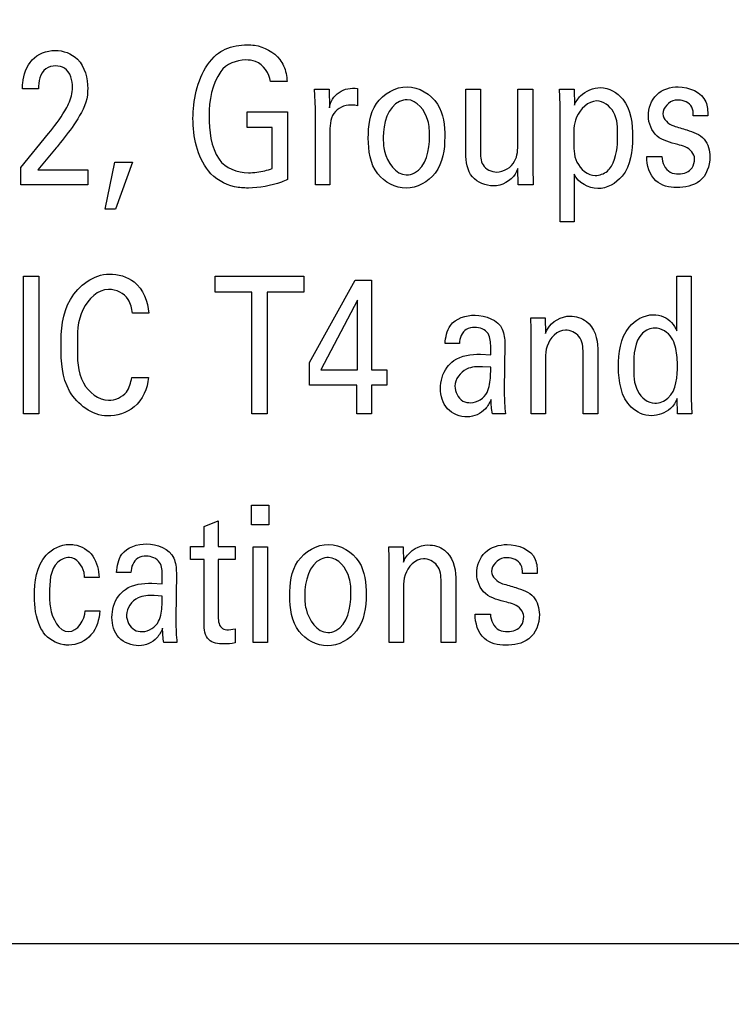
# Model space of a CAD drawing. Header units: inches. Extents: x 0 to 22, y 0 to 17.
# Tile 13 of 75: x 6.726 to 6.985, y 5.908 to 6.267. Entities that reach past the tile are written whole.
import ezdxf

# ---------------------------------------------------------------- set-up
doc = ezdxf.new("R2010")
doc.units = ezdxf.units.IN
doc.header["$LTSCALE"] = 1.21
doc.header["$MEASUREMENT"] = 0
doc.layers.get('0').update_dxf_attribs({"linetype": 'CONTINUOUS'})
doc.layers.add('DIMENSIONS', color=7, linetype='CONTINUOUS')
doc.styles.get("Standard").update_dxf_attribs({"font": 'txt', "width": 0.8})
doc.dimstyles.new('DIMSTYLE_1', dxfattribs={"dimtxt": 0.125, "dimasz": 0.18, "dimexe": 0.125, "dimexo": 0.0625, "dimgap": 0.0625, "dimtad": 0, "dimtih": 1, "dimtoh": 1, "dimzin": 4, "dimdsep": 46, "dimtxsty": 'STANDARD', "dimblk": '_FILLED', "dimblk1": '_FILLED', "dimblk2": '_FILLED', "dimcen": 0.09, "dimadec": 0, "dimazin": 0, "dimtp": 0.001, "dimtm": 0.001, "dimtfac": 1, "dimtofl": 0, "dimtmove": 0, "dimatfit": 3, "dimldrblk": '_FILLED', "dimfxl": 1, "dimtolj": 1, "dimtzin": 4, "dimarcsym": 0})

# ---------------------------------------------------------------- blocks, each defined once
blk = doc.blocks.new('_FILLED')
at = {"color": 0, "linetype": 'BYBLOCK'}
blk.add_solid([(0, 0), (-1, 0.1736), (-1, -0.1736)], dxfattribs=at)
blk = doc.blocks.new('*D4')
at = {"layer": 'DIMENSIONS', "color": 2, "linetype": 'CONTINUOUS'}
for p, q in [((4.87756, 6.64286), (4.06506, 6.64286)), ((4.19006, 6.64286), (4.19006, 6.23261)), ((4.19006, 5.57237), (4.19006, 5.98261)), ((7.03247, 5.57237), (4.06506, 5.57237))]:
    blk.add_line(p, q, dxfattribs=at)
at = {"layer": 'DIMENSIONS', "color": 2, "linetype": 'CONTINUOUS', "xscale": 0.18, "yscale": 0.18, "zscale": 0.18}
for p, rotation in [((4.19006, 6.64286), 90.0001115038), ((4.19006, 5.57237), 270)]:
    blk.add_blockref('_FILLED', p, dxfattribs=dict(at, rotation=rotation))
at = {"layer": 'DIMENSIONS', "color": 2, "linetype": 'CONTINUOUS', "insert": (4.19006, 6.17011), "char_height": 0.125, "width": 1.125, "attachment_point": 2, "line_spacing_factor": 0.9}
blk.add_mtext('1.07{\\Ftxt.shx;\\W1.000000;\\H0.125000; }[27.2]', dxfattribs=at)

msp = doc.modelspace()

# ---------------------------------------------------------------- linework, layer by layer
at = {"color": 40, "linetype": 'CONTINUOUS'}
for p, q in [((6.82357, 6.24427), (6.81752, 6.24427)), ((6.73303, 6.24156), (6.7272, 6.24156)), ((6.83359, 6.24149), (6.83886, 6.24149)), ((6.83387, 6.2344), (6.83359, 6.24149)), ((6.83886, 6.24149), (6.83897, 6.23475)), ((6.84925, 6.24177), (6.84925, 6.23537)), ((6.88859, 6.24149), (6.89392, 6.24149)), ((6.88859, 6.21807), (6.88859, 6.24149)), ((6.89392, 6.24149), (6.89392, 6.21904)), ((6.90758, 6.24149), (6.91297, 6.24149)), ((6.90758, 6.22175), (6.90758, 6.24149)), ((6.91297, 6.24149), (6.91297, 6.21313)), ((6.92275, 6.24149), (6.92803, 6.24149)), ((6.92292, 6.23579), (6.92275, 6.24149)), ((6.92803, 6.24149), (6.92814, 6.23572)), ((6.84825, 6.23565), (6.84675, 6.23572)), ((6.84925, 6.23537), (6.84825, 6.23565)), ((6.92292, 6.19318), (6.92292, 6.23579)), ((6.80902, 6.23329), (6.82374, 6.23329)), ((6.80902, 6.22752), (6.80902, 6.23329)), ((6.82374, 6.23329), (6.82374, 6.20854)), ((6.83387, 6.20659), (6.83387, 6.2344)), ((6.97674, 6.23183), (6.97141, 6.23183)), ((6.72665, 6.21292), (6.7367, 6.2253)), ((6.81819, 6.22752), (6.80902, 6.22752)), ((6.81819, 6.21264), (6.81819, 6.22752)), ((6.83914, 6.22515), (6.83914, 6.20659)), ((6.73953, 6.22008), (6.73281, 6.21209)), ((6.75731, 6.19784), (6.76087, 6.21493)), ((6.76087, 6.21493), (6.76731, 6.21493)), ((6.76731, 6.21493), (6.76109, 6.19784)), ((6.95453, 6.21696), (6.96003, 6.21696)), ((6.72665, 6.20659), (6.72665, 6.21292)), ((6.73281, 6.21209), (6.75107, 6.21209)), ((6.75107, 6.21209), (6.75107, 6.20659)), ((6.90769, 6.20659), (6.90758, 6.21257)), ((6.91297, 6.21313), (6.91313, 6.20659)), ((6.92808, 6.21049), (6.92808, 6.19318)), ((6.75107, 6.20659), (6.72665, 6.20659)), ((6.83914, 6.20659), (6.83387, 6.20659)), ((6.91313, 6.20659), (6.90769, 6.20659)), ((6.76109, 6.19784), (6.75731, 6.19784)), ((6.92808, 6.19318), (6.92292, 6.19318)), ((6.72767, 6.17345), (6.73323, 6.17345)), ((6.72767, 6.12327), (6.72767, 6.17345)), ((6.73323, 6.17345), (6.73323, 6.12327)), ((6.79734, 6.17345), (6.82971, 6.17345)), ((6.79734, 6.16754), (6.79734, 6.17345)), ((6.82971, 6.17345), (6.82971, 6.16754)), ((6.83167, 6.14196), (6.84833, 6.17199)), ((6.84833, 6.17199), (6.85433, 6.17199)), ((6.85433, 6.17199), (6.85433, 6.13932)), ((6.96549, 6.17338), (6.97071, 6.17338)), ((6.96549, 6.15343), (6.96549, 6.17338)), ((6.97071, 6.17338), (6.97071, 6.12883)), ((6.81078, 6.16754), (6.79734, 6.16754)), ((6.81078, 6.12327), (6.81078, 6.16754)), ((6.82971, 6.16754), (6.81627, 6.16754)), ((6.81627, 6.16754), (6.81627, 6.12327)), ((6.84916, 6.1647), (6.83589, 6.13932)), ((6.84916, 6.13932), (6.84916, 6.1647)), ((6.77321, 6.15989), (6.76727, 6.15989)), ((6.91234, 6.15816), (6.91756, 6.15816)), ((6.91239, 6.15413), (6.91234, 6.15816)), ((6.91756, 6.15816), (6.91761, 6.15253)), ((6.91239, 6.12327), (6.91239, 6.15413)), ((6.88628, 6.14885), (6.88106, 6.14885)), ((6.90283, 6.14871), (6.9026, 6.13202)), ((6.93665, 6.14697), (6.93665, 6.12327)), ((6.89394, 6.14495), (6.89771, 6.14474)), ((6.91761, 6.14335), (6.91761, 6.12327)), ((6.93132, 6.12327), (6.93132, 6.14544)), ((6.83167, 6.13369), (6.83167, 6.14196)), ((6.83589, 6.13932), (6.84916, 6.13932)), ((6.85433, 6.13932), (6.85993, 6.13932)), ((6.85993, 6.13932), (6.85993, 6.13369)), ((6.89771, 6.14023), (6.89472, 6.14043)), ((6.76699, 6.13647), (6.7731, 6.13647)), ((6.84899, 6.13369), (6.83167, 6.13369)), ((6.84899, 6.12327), (6.84899, 6.13369)), ((6.85993, 6.13369), (6.85433, 6.13369)), ((6.85433, 6.13369), (6.85433, 6.12327)), ((6.96571, 6.12327), (6.96561, 6.12883)), ((6.97071, 6.12883), (6.97094, 6.12327)), ((6.73323, 6.12327), (6.72767, 6.12327)), ((6.81627, 6.12327), (6.81078, 6.12327)), ((6.85433, 6.12327), (6.84899, 6.12327)), ((6.90304, 6.12327), (6.89833, 6.12327)), ((6.91761, 6.12327), (6.91239, 6.12327)), ((6.93665, 6.12327), (6.93132, 6.12327)), ((6.97094, 6.12327), (6.96571, 6.12327)), ((6.81065, 6.08998), (6.81692, 6.08998)), ((6.81065, 6.08282), (6.81065, 6.08998)), ((6.81692, 6.08998), (6.81692, 6.08282)), ((6.79332, 6.08226), (6.79848, 6.08435)), ((6.79332, 6.07497), (6.79332, 6.08226)), ((6.79848, 6.08435), (6.79848, 6.07497)), ((6.81692, 6.08282), (6.81065, 6.08282)), ((6.78837, 6.07497), (6.79332, 6.07497)), ((6.78837, 6.07017), (6.78837, 6.07497)), ((6.79848, 6.07497), (6.8047, 6.07497)), ((6.8047, 6.07497), (6.8047, 6.07017)), ((6.81121, 6.07482), (6.81642, 6.07482)), ((6.81121, 6.03993), (6.81121, 6.07482)), ((6.81642, 6.07482), (6.81642, 6.03993)), ((6.86065, 6.07482), (6.86587, 6.07482)), ((6.86071, 6.0708), (6.86065, 6.07482)), ((6.86587, 6.07482), (6.86592, 6.0692)), ((6.86071, 6.03993), (6.86071, 6.0708)), ((6.79332, 6.07017), (6.78837, 6.07017)), ((6.79332, 6.04688), (6.79332, 6.07017)), ((6.8047, 6.07017), (6.79848, 6.07017)), ((6.79848, 6.07017), (6.79848, 6.04924)), ((6.75514, 6.06364), (6.74986, 6.06364)), ((6.76671, 6.06551), (6.76148, 6.06551)), ((6.78325, 6.06537), (6.78303, 6.04869)), ((6.88497, 6.06364), (6.88497, 6.03993)), ((6.91466, 6.06517), (6.90923, 6.06517)), ((6.77436, 6.06162), (6.77814, 6.06141)), ((6.86592, 6.06002), (6.86592, 6.03993)), ((6.87964, 6.03993), (6.87964, 6.06211)), ((6.77814, 6.05689), (6.77514, 6.0571)), ((6.75008, 6.05154), (6.75536, 6.05154)), ((6.89203, 6.05029), (6.89763, 6.05029)), ((6.8022, 6.04459), (6.8047, 6.04494)), ((6.8047, 6.04494), (6.8047, 6.03986)), ((6.78347, 6.03993), (6.77875, 6.03993)), ((6.81642, 6.03993), (6.81121, 6.03993)), ((6.86592, 6.03993), (6.86071, 6.03993)), ((6.88497, 6.03993), (6.87964, 6.03993))]:
    msp.add_line(p, q, dxfattribs=at)
at = {"color": 3, "linetype": 'CONTINUOUS'}
msp.add_line((5.21906, 5.93037), (7.19306, 5.93037), dxfattribs=at)
at = {"color": 40, "linetype": 'CONTINUOUS'}
for points, knots in [([(6.79792, 6.25407), (6.79886, 6.25487), (6.80227, 6.25697), (6.80635, 6.25762), (6.80908, 6.25762)], [0, 0, 0, 0, 0.310744, 1, 1, 1, 1]), ([(6.80908, 6.25762), (6.80996, 6.25762), (6.81435, 6.25747), (6.81873, 6.25503), (6.82091, 6.25227)], [0, 0, 0, 0, 0.200696, 1, 1, 1, 1]), ([(6.73908, 6.2556), (6.742, 6.2556), (6.74926, 6.25303), (6.75097, 6.24539), (6.75097, 6.24156)], [0, 0, 0, 0, 0.431807, 1, 1, 1, 1]), ([(6.78931, 6.23086), (6.78931, 6.23247), (6.78978, 6.24072), (6.79277, 6.24974), (6.79792, 6.25407)], [0, 0, 0, 0, 0.193697, 1, 1, 1, 1]), ([(6.7272, 6.24156), (6.72722, 6.24227), (6.72735, 6.246), (6.7287, 6.24989), (6.73076, 6.25212)], [0, 0, 0, 0, 0.19066, 1, 1, 1, 1]), ([(6.73931, 6.24997), (6.73806, 6.24997), (6.73392, 6.24893), (6.73303, 6.24417), (6.73303, 6.24156)], [0, 0, 0, 0, 0.322996, 1, 1, 1, 1]), ([(6.74547, 6.24211), (6.74547, 6.24463), (6.74432, 6.24909), (6.74044, 6.24997), (6.73931, 6.24997)], [0, 0, 0, 0, 0.689023, 1, 1, 1, 1]), ([(6.81752, 6.24427), (6.81713, 6.24727), (6.81405, 6.25171), (6.80969, 6.25212), (6.80847, 6.25212)], [0, 0, 0, 0, 0.712324, 1, 1, 1, 1]), ([(6.82091, 6.25227), (6.82145, 6.25155), (6.82298, 6.24912), (6.82346, 6.24621), (6.82357, 6.24427)], [0, 0, 0, 0, 0.315881, 1, 1, 1, 1]), ([(6.74264, 6.23356), (6.74313, 6.23441), (6.7446, 6.23704), (6.74547, 6.24007), (6.74547, 6.24211)], [0, 0, 0, 0, 0.323328, 1, 1, 1, 1]), ([(6.75097, 6.24156), (6.75097, 6.24081), (6.7509, 6.23648), (6.74853, 6.23254), (6.74663, 6.22954)], [0, 0, 0, 0, 0.173716, 1, 1, 1, 1]), ([(6.83897, 6.23475), (6.83919, 6.23582), (6.84024, 6.23904), (6.84343, 6.24124), (6.84564, 6.24163)], [0, 0, 0, 0, 0.327621, 1, 1, 1, 1]), ([(6.85314, 6.22363), (6.85314, 6.22795), (6.85407, 6.2372), (6.86305, 6.24239), (6.86731, 6.24239)], [0, 0, 0, 0, 0.503876, 1, 1, 1, 1]), ([(6.86731, 6.24239), (6.87155, 6.24239), (6.88017, 6.23703), (6.88096, 6.22817), (6.88096, 6.22411)], [0, 0, 0, 0, 0.511446, 1, 1, 1, 1]), ([(6.92814, 6.23572), (6.92871, 6.23693), (6.93088, 6.24031), (6.93502, 6.24205), (6.93764, 6.24205)], [0, 0, 0, 0, 0.338244, 1, 1, 1, 1]), ([(6.93764, 6.24205), (6.94068, 6.24205), (6.94858, 6.23746), (6.94935, 6.22876), (6.94935, 6.22397)], [0, 0, 0, 0, 0.388749, 1, 1, 1, 1]), ([(6.95509, 6.23176), (6.95509, 6.23451), (6.95715, 6.24052), (6.96318, 6.24233), (6.96597, 6.24233)], [0, 0, 0, 0, 0.496544, 1, 1, 1, 1]), ([(6.84675, 6.23572), (6.84447, 6.23572), (6.83914, 6.23318), (6.83914, 6.22771), (6.83914, 6.22515)], [0, 0, 0, 0, 0.470955, 1, 1, 1, 1]), ([(6.86731, 6.2376), (6.86636, 6.2376), (6.86052, 6.23636), (6.85858, 6.2288), (6.85858, 6.22404)], [0, 0, 0, 0, 0.165408, 1, 1, 1, 1]), ([(6.87541, 6.22432), (6.87541, 6.22624), (6.87537, 6.23154), (6.87086, 6.2376), (6.86731, 6.2376)], [0, 0, 0, 0, 0.35134, 1, 1, 1, 1]), ([(6.93625, 6.23718), (6.93312, 6.23718), (6.9277, 6.23173), (6.92792, 6.22578), (6.92792, 6.223)], [0, 0, 0, 0, 0.529774, 1, 1, 1, 1]), ([(6.94391, 6.22439), (6.94391, 6.22735), (6.94399, 6.23309), (6.9387, 6.23718), (6.93625, 6.23718)], [0, 0, 0, 0, 0.546708, 1, 1, 1, 1]), ([(6.96603, 6.23753), (6.96562, 6.23753), (6.96301, 6.23749), (6.96036, 6.23474), (6.96036, 6.23253)], [0, 0, 0, 0, 0.154882, 1, 1, 1, 1]), ([(6.97141, 6.23183), (6.97145, 6.23288), (6.97131, 6.23601), (6.96787, 6.23753), (6.96603, 6.23753)], [0, 0, 0, 0, 0.364036, 1, 1, 1, 1]), ([(6.9658, 6.22133), (6.96319, 6.22208), (6.95747, 6.2232), (6.95509, 6.2291), (6.95509, 6.23176)], [0, 0, 0, 0, 0.505361, 1, 1, 1, 1]), ([(6.74663, 6.22954), (6.74493, 6.22686), (6.74241, 6.22381), (6.74001, 6.22068), (6.73953, 6.22008)], [0, 0, 0, 0, 0.804637, 1, 1, 1, 1]), ([(6.9643, 6.22808), (6.96589, 6.22761), (6.96968, 6.22647), (6.97381, 6.22508), (6.97536, 6.22328)], [0, 0, 0, 0, 0.409971, 1, 1, 1, 1]), ([(6.86686, 6.20541), (6.863, 6.20541), (6.85429, 6.21006), (6.85314, 6.21917), (6.85314, 6.22363)], [0, 0, 0, 0, 0.464006, 1, 1, 1, 1]), ([(6.85858, 6.22404), (6.85858, 6.22231), (6.8587, 6.21691), (6.86308, 6.21028), (6.86697, 6.21028)], [0, 0, 0, 0, 0.307815, 1, 1, 1, 1]), ([(6.88096, 6.22411), (6.88096, 6.21957), (6.87971, 6.21029), (6.87085, 6.20541), (6.86686, 6.20541)], [0, 0, 0, 0, 0.532644, 1, 1, 1, 1]), ([(6.86697, 6.21028), (6.86799, 6.21028), (6.87397, 6.21178), (6.87541, 6.21952), (6.87541, 6.22432)], [0, 0, 0, 0, 0.175569, 1, 1, 1, 1]), ([(6.92792, 6.223), (6.92792, 6.22029), (6.92775, 6.21464), (6.93299, 6.21007), (6.93575, 6.21007)], [0, 0, 0, 0, 0.496401, 1, 1, 1, 1]), ([(6.94935, 6.22397), (6.94935, 6.21906), (6.94832, 6.20994), (6.93994, 6.20528), (6.93664, 6.20528)], [0, 0, 0, 0, 0.597609, 1, 1, 1, 1]), ([(6.97191, 6.21612), (6.97191, 6.21797), (6.9694, 6.22058), (6.96671, 6.22107), (6.9658, 6.22133)], [0, 0, 0, 0, 0.661382, 1, 1, 1, 1]), ([(6.89869, 6.20625), (6.89591, 6.20625), (6.88964, 6.20873), (6.88859, 6.21512), (6.88859, 6.21807)], [0, 0, 0, 0, 0.484972, 1, 1, 1, 1]), ([(6.89392, 6.21904), (6.89392, 6.2173), (6.89396, 6.21329), (6.89799, 6.21132), (6.89986, 6.21132)], [0, 0, 0, 0, 0.482734, 1, 1, 1, 1]), ([(6.96542, 6.20562), (6.96275, 6.20562), (6.95634, 6.2072), (6.95451, 6.21382), (6.95453, 6.21696)], [0, 0, 0, 0, 0.458998, 1, 1, 1, 1]), ([(6.96003, 6.21696), (6.95999, 6.2148), (6.9617, 6.21101), (6.96508, 6.21063), (6.96614, 6.21063)], [0, 0, 0, 0, 0.671777, 1, 1, 1, 1]), ([(6.80946, 6.20548), (6.80779, 6.20548), (6.8024, 6.20583), (6.79722, 6.20881), (6.79492, 6.21174)], [0, 0, 0, 0, 0.309648, 1, 1, 1, 1]), ([(6.80946, 6.21104), (6.8105, 6.21104), (6.81347, 6.2112), (6.81638, 6.21195), (6.81819, 6.21264)], [0, 0, 0, 0, 0.349419, 1, 1, 1, 1]), ([(6.90758, 6.21257), (6.90729, 6.21189), (6.90584, 6.20842), (6.9017, 6.20625), (6.89869, 6.20625)], [0, 0, 0, 0, 0.198609, 1, 1, 1, 1]), ([(6.93575, 6.21007), (6.93731, 6.21007), (6.93978, 6.21091), (6.94124, 6.2128), (6.94163, 6.21348)], [0, 0, 0, 0, 0.665903, 1, 1, 1, 1]), ([(6.82374, 6.20854), (6.823, 6.20823), (6.81847, 6.20641), (6.81354, 6.20548), (6.80946, 6.20548)], [0, 0, 0, 0, 0.165521, 1, 1, 1, 1]), ([(6.74128, 6.1478), (6.74128, 6.15363), (6.74195, 6.16563), (6.75321, 6.17415), (6.75883, 6.17415)], [0, 0, 0, 0, 0.508858, 1, 1, 1, 1]), ([(6.75883, 6.17415), (6.76199, 6.17415), (6.76987, 6.17212), (6.77295, 6.16408), (6.77321, 6.15989)], [0, 0, 0, 0, 0.429606, 1, 1, 1, 1]), ([(6.75861, 6.16859), (6.75468, 6.16859), (6.74707, 6.16104), (6.74722, 6.15242), (6.74722, 6.14787)], [0, 0, 0, 0, 0.463615, 1, 1, 1, 1]), ([(6.76727, 6.15989), (6.76705, 6.16162), (6.7662, 6.16621), (6.76129, 6.16859), (6.75861, 6.16859)], [0, 0, 0, 0, 0.393996, 1, 1, 1, 1]), ([(6.91761, 6.15253), (6.91784, 6.15308), (6.91933, 6.1565), (6.9234, 6.15886), (6.92655, 6.15886)], [0, 0, 0, 0, 0.158399, 1, 1, 1, 1]), ([(6.92655, 6.15886), (6.92865, 6.15886), (6.93467, 6.15713), (6.93665, 6.15056), (6.93665, 6.14697)], [0, 0, 0, 0, 0.368783, 1, 1, 1, 1]), ([(6.94423, 6.1403), (6.94423, 6.1453), (6.94518, 6.15447), (6.95354, 6.15934), (6.95683, 6.15934)], [0, 0, 0, 0, 0.603272, 1, 1, 1, 1]), ([(6.95683, 6.15934), (6.95812, 6.15934), (6.96188, 6.15878), (6.96451, 6.15559), (6.96549, 6.15343)], [0, 0, 0, 0, 0.351405, 1, 1, 1, 1]), ([(6.89189, 6.15475), (6.89083, 6.15475), (6.88763, 6.15427), (6.88636, 6.15076), (6.88628, 6.14885)], [0, 0, 0, 0, 0.355744, 1, 1, 1, 1]), ([(6.92489, 6.15378), (6.92194, 6.15378), (6.91783, 6.14934), (6.91761, 6.1449), (6.91761, 6.14335)], [0, 0, 0, 0, 0.656856, 1, 1, 1, 1]), ([(6.95744, 6.15448), (6.95584, 6.15448), (6.94993, 6.15173), (6.94978, 6.14469), (6.94978, 6.14051)], [0, 0, 0, 0, 0.276807, 1, 1, 1, 1]), ([(6.89771, 6.14474), (6.89771, 6.14568), (6.8977, 6.14824), (6.89763, 6.15106), (6.89672, 6.15246)], [0, 0, 0, 0, 0.359215, 1, 1, 1, 1]), ([(6.96566, 6.1412), (6.96566, 6.14233), (6.96553, 6.14565), (6.96472, 6.14905), (6.96355, 6.15093)], [0, 0, 0, 0, 0.33918, 1, 1, 1, 1]), ([(6.75811, 6.1225), (6.75264, 6.1225), (6.74178, 6.13074), (6.74128, 6.14227), (6.74128, 6.1478)], [0, 0, 0, 0, 0.496902, 1, 1, 1, 1]), ([(6.74722, 6.14787), (6.74722, 6.14335), (6.74704, 6.13473), (6.75487, 6.1282), (6.75855, 6.1282)], [0, 0, 0, 0, 0.550788, 1, 1, 1, 1]), ([(6.8794, 6.13244), (6.8794, 6.13515), (6.88051, 6.13923), (6.88333, 6.14197), (6.88428, 6.14266)], [0, 0, 0, 0, 0.698049, 1, 1, 1, 1]), ([(6.89472, 6.14043), (6.89276, 6.14043), (6.8881, 6.14043), (6.88467, 6.13585), (6.88467, 6.13334)], [0, 0, 0, 0, 0.439302, 1, 1, 1, 1]), ([(6.89639, 6.13105), (6.89729, 6.13289), (6.89765, 6.1361), (6.89769, 6.13918), (6.89771, 6.14023)], [0, 0, 0, 0, 0.6606, 1, 1, 1, 1]), ([(6.95622, 6.12257), (6.95355, 6.12257), (6.94554, 6.12619), (6.94423, 6.13519), (6.94423, 6.1403)], [0, 0, 0, 0, 0.343926, 1, 1, 1, 1]), ([(6.94978, 6.14051), (6.94978, 6.13747), (6.9496, 6.13164), (6.95491, 6.12716), (6.95744, 6.12716)], [0, 0, 0, 0, 0.545337, 1, 1, 1, 1]), ([(6.95744, 6.12716), (6.95914, 6.12716), (6.96532, 6.12964), (6.96566, 6.13696), (6.96566, 6.1412)], [0, 0, 0, 0, 0.285813, 1, 1, 1, 1]), ([(6.7731, 6.13647), (6.77277, 6.13252), (6.76941, 6.12476), (6.76154, 6.1225), (6.75811, 6.1225)], [0, 0, 0, 0, 0.535892, 1, 1, 1, 1]), ([(6.88922, 6.12215), (6.88659, 6.12215), (6.88091, 6.12418), (6.8794, 6.12987), (6.8794, 6.13244)], [0, 0, 0, 0, 0.505208, 1, 1, 1, 1]), ([(6.88467, 6.13334), (6.88467, 6.1313), (6.88629, 6.12778), (6.88947, 6.1273), (6.89044, 6.1273)], [0, 0, 0, 0, 0.676486, 1, 1, 1, 1]), ([(6.9026, 6.13202), (6.9026, 6.13165), (6.90266, 6.12873), (6.90277, 6.12581), (6.90304, 6.12327)], [0, 0, 0, 0, 0.126063, 1, 1, 1, 1]), ([(6.89783, 6.12847), (6.8973, 6.12725), (6.89554, 6.1239), (6.89161, 6.12215), (6.88922, 6.12215)], [0, 0, 0, 0, 0.358656, 1, 1, 1, 1]), ([(6.7316, 6.05689), (6.7316, 6.06205), (6.73271, 6.07138), (6.74116, 6.07573), (6.74426, 6.07573)], [0, 0, 0, 0, 0.624324, 1, 1, 1, 1]), ([(6.74426, 6.07573), (6.74484, 6.07573), (6.74807, 6.0755), (6.75133, 6.07363), (6.7528, 6.07142)], [0, 0, 0, 0, 0.180259, 1, 1, 1, 1]), ([(6.82454, 6.05696), (6.82454, 6.06128), (6.82547, 6.07054), (6.83445, 6.07573), (6.8387, 6.07573)], [0, 0, 0, 0, 0.503911, 1, 1, 1, 1]), ([(6.8387, 6.07573), (6.84295, 6.07573), (6.85156, 6.07036), (6.85236, 6.06151), (6.85236, 6.05745)], [0, 0, 0, 0, 0.511452, 1, 1, 1, 1]), ([(6.86592, 6.0692), (6.86615, 6.06974), (6.86764, 6.07316), (6.87171, 6.07552), (6.87486, 6.07552)], [0, 0, 0, 0, 0.158389, 1, 1, 1, 1]), ([(6.87486, 6.07552), (6.87696, 6.07552), (6.88298, 6.07381), (6.88497, 6.06723), (6.88497, 6.06364)], [0, 0, 0, 0, 0.368795, 1, 1, 1, 1]), ([(6.89259, 6.06509), (6.89259, 6.06785), (6.89475, 6.0739), (6.90085, 6.07566), (6.90368, 6.07566)], [0, 0, 0, 0, 0.493168, 1, 1, 1, 1]), ([(6.74431, 6.07093), (6.74281, 6.07093), (6.73719, 6.06846), (6.73709, 6.06175), (6.73709, 6.0578)], [0, 0, 0, 0, 0.2752, 1, 1, 1, 1]), ([(6.74986, 6.06364), (6.74982, 6.06424), (6.74965, 6.06733), (6.74686, 6.07093), (6.74431, 6.07093)], [0, 0, 0, 0, 0.192593, 1, 1, 1, 1]), ([(6.77231, 6.07142), (6.77125, 6.07142), (6.76805, 6.07093), (6.76678, 6.06743), (6.76671, 6.06551)], [0, 0, 0, 0, 0.355513, 1, 1, 1, 1]), ([(6.8387, 6.07093), (6.83776, 6.07093), (6.83192, 6.0697), (6.82998, 6.06214), (6.82998, 6.05738)], [0, 0, 0, 0, 0.165564, 1, 1, 1, 1]), ([(6.8468, 6.05766), (6.8468, 6.05958), (6.84677, 6.06488), (6.84225, 6.07093), (6.8387, 6.07093)], [0, 0, 0, 0, 0.351382, 1, 1, 1, 1]), ([(6.8732, 6.07045), (6.87024, 6.07045), (6.86614, 6.066), (6.86592, 6.06156), (6.86592, 6.06002)], [0, 0, 0, 0, 0.65688, 1, 1, 1, 1]), ([(6.90374, 6.07086), (6.90333, 6.07086), (6.9007, 6.07082), (6.89797, 6.06809), (6.89797, 6.06586)], [0, 0, 0, 0, 0.156109, 1, 1, 1, 1]), ([(6.90923, 6.06517), (6.90926, 6.06622), (6.9091, 6.06939), (6.90561, 6.07086), (6.90374, 6.07086)], [0, 0, 0, 0, 0.360871, 1, 1, 1, 1]), ([(6.77814, 6.06141), (6.77814, 6.06235), (6.77813, 6.0649), (6.77805, 6.06773), (6.77714, 6.06913)], [0, 0, 0, 0, 0.359513, 1, 1, 1, 1]), ([(6.90351, 6.05467), (6.90085, 6.05542), (6.89507, 6.0565), (6.89259, 6.06242), (6.89259, 6.06509)], [0, 0, 0, 0, 0.508751, 1, 1, 1, 1]), ([(6.90199, 6.06141), (6.9036, 6.06094), (6.90745, 6.05981), (6.91166, 6.05844), (6.91324, 6.05662)], [0, 0, 0, 0, 0.41084, 1, 1, 1, 1]), ([(6.73493, 6.04355), (6.73447, 6.04422), (6.73212, 6.04822), (6.7316, 6.05308), (6.7316, 6.05689)], [0, 0, 0, 0, 0.174954, 1, 1, 1, 1]), ([(6.73709, 6.0578), (6.73709, 6.05606), (6.737, 6.05105), (6.7404, 6.04396), (6.74404, 6.04396)], [0, 0, 0, 0, 0.322511, 1, 1, 1, 1]), ([(6.75982, 6.04911), (6.75982, 6.05181), (6.76093, 6.0559), (6.76376, 6.05864), (6.76471, 6.05933)], [0, 0, 0, 0, 0.697951, 1, 1, 1, 1]), ([(6.77514, 6.0571), (6.77318, 6.0571), (6.76852, 6.0571), (6.76509, 6.05252), (6.76509, 6.05001)], [0, 0, 0, 0, 0.439144, 1, 1, 1, 1]), ([(6.77681, 6.04772), (6.77772, 6.04956), (6.77807, 6.05276), (6.77812, 6.05584), (6.77814, 6.05689)], [0, 0, 0, 0, 0.660602, 1, 1, 1, 1]), ([(6.83825, 6.03875), (6.83439, 6.03875), (6.82569, 6.0434), (6.82454, 6.0525), (6.82454, 6.05696)], [0, 0, 0, 0, 0.464047, 1, 1, 1, 1]), ([(6.82998, 6.05738), (6.82998, 6.05565), (6.83009, 6.05025), (6.83447, 6.04361), (6.83837, 6.04361)], [0, 0, 0, 0, 0.307765, 1, 1, 1, 1]), ([(6.85236, 6.05745), (6.85236, 6.0529), (6.85111, 6.04363), (6.84224, 6.03875), (6.83825, 6.03875)], [0, 0, 0, 0, 0.532704, 1, 1, 1, 1]), ([(6.83837, 6.04361), (6.83939, 6.04361), (6.84537, 6.04511), (6.8468, 6.05286), (6.8468, 6.05766)], [0, 0, 0, 0, 0.175521, 1, 1, 1, 1]), ([(6.90974, 6.04946), (6.90974, 6.05132), (6.90716, 6.05393), (6.90444, 6.05441), (6.90351, 6.05467)], [0, 0, 0, 0, 0.659159, 1, 1, 1, 1]), ([(6.75536, 6.05154), (6.75521, 6.04842), (6.75344, 6.04198), (6.74706, 6.03903), (6.74409, 6.03903)], [0, 0, 0, 0, 0.512845, 1, 1, 1, 1]), ([(6.76964, 6.03882), (6.76701, 6.03882), (6.76133, 6.04085), (6.75982, 6.04653), (6.75982, 6.04911)], [0, 0, 0, 0, 0.505083, 1, 1, 1, 1]), ([(6.76509, 6.05001), (6.76509, 6.04796), (6.76672, 6.04445), (6.76989, 6.04396), (6.77087, 6.04396)], [0, 0, 0, 0, 0.676486, 1, 1, 1, 1]), ([(6.79848, 6.04924), (6.79848, 6.04776), (6.79901, 6.0449), (6.80147, 6.04459), (6.8022, 6.04459)], [0, 0, 0, 0, 0.668798, 1, 1, 1, 1]), ([(6.90312, 6.03896), (6.90041, 6.03896), (6.89393, 6.04048), (6.89201, 6.04714), (6.89203, 6.05029)], [0, 0, 0, 0, 0.462759, 1, 1, 1, 1]), ([(6.89763, 6.05029), (6.89758, 6.04813), (6.89937, 6.04432), (6.90278, 6.04396), (6.90385, 6.04396)], [0, 0, 0, 0, 0.668628, 1, 1, 1, 1]), ([(6.78303, 6.04869), (6.78303, 6.04832), (6.78308, 6.0454), (6.78319, 6.04247), (6.78347, 6.03993)], [0, 0, 0, 0, 0.125952, 1, 1, 1, 1]), ([(6.80037, 6.03945), (6.79852, 6.03945), (6.79393, 6.04016), (6.79332, 6.04485), (6.79332, 6.04688)], [0, 0, 0, 0, 0.475836, 1, 1, 1, 1]), ([(6.74409, 6.03903), (6.74348, 6.03903), (6.74004, 6.03927), (6.73661, 6.04124), (6.73493, 6.04355)], [0, 0, 0, 0, 0.175329, 1, 1, 1, 1]), ([(6.77825, 6.04515), (6.77772, 6.04392), (6.77596, 6.04057), (6.77203, 6.03882), (6.76964, 6.03882)], [0, 0, 0, 0, 0.358649, 1, 1, 1, 1])]:
    msp.add_open_spline(points, degree=3, knots=knots, dxfattribs=at)
for points in [[(6.73076, 6.25212), (6.73281, 6.25432), (6.73608, 6.2556), (6.73908, 6.2556)], [(6.80847, 6.25212), (6.80514, 6.25212), (6.80134, 6.25061), (6.79942, 6.24789)], [(6.79942, 6.24789), (6.79618, 6.24337), (6.79514, 6.23732), (6.79514, 6.23176)], [(6.84564, 6.24163), (6.84682, 6.24184), (6.84805, 6.24186), (6.84925, 6.24177)], [(6.96597, 6.24233), (6.96978, 6.24233), (6.97461, 6.24044), (6.97602, 6.2369)], [(6.97602, 6.2369), (6.97661, 6.2353), (6.97674, 6.23354), (6.97674, 6.23183)], [(6.7367, 6.2253), (6.73885, 6.22792), (6.74091, 6.23064), (6.74264, 6.23356)], [(6.79514, 6.23176), (6.79514, 6.22636), (6.7958, 6.22046), (6.7988, 6.21598)], [(6.96036, 6.23253), (6.96036, 6.23055), (6.96243, 6.2287), (6.9643, 6.22808)], [(6.79492, 6.21174), (6.79081, 6.21696), (6.78931, 6.22422), (6.78931, 6.23086)], [(6.90641, 6.21521), (6.90749, 6.21714), (6.90758, 6.21954), (6.90758, 6.22175)], [(6.94163, 6.21348), (6.94352, 6.21668), (6.94391, 6.22067), (6.94391, 6.22439)], [(6.97536, 6.22328), (6.97684, 6.22156), (6.97747, 6.21908), (6.97747, 6.21681)], [(6.7988, 6.21598), (6.80104, 6.21276), (6.80555, 6.21104), (6.80946, 6.21104)], [(6.89986, 6.21132), (6.9024, 6.21132), (6.9052, 6.21298), (6.90641, 6.21521)], [(6.97102, 6.21285), (6.97162, 6.21381), (6.97191, 6.21499), (6.97191, 6.21612)], [(6.97747, 6.21681), (6.97747, 6.21361), (6.97621, 6.20995), (6.97369, 6.20798)], [(6.93664, 6.20528), (6.9333, 6.20528), (6.92955, 6.20749), (6.92808, 6.21049)], [(6.96614, 6.21063), (6.96793, 6.21063), (6.97006, 6.21134), (6.97102, 6.21285)], [(6.97369, 6.20798), (6.97141, 6.20624), (6.96828, 6.20562), (6.96542, 6.20562)], [(6.883, 6.15545), (6.88491, 6.15808), (6.88875, 6.1592), (6.892, 6.1592)], [(6.892, 6.1592), (6.89571, 6.1592), (6.90044, 6.15748), (6.90189, 6.15406)], [(6.88106, 6.14885), (6.88127, 6.15113), (6.88171, 6.15355), (6.883, 6.15545)], [(6.89672, 6.15246), (6.8958, 6.15399), (6.89367, 6.15475), (6.89189, 6.15475)], [(6.90189, 6.15406), (6.9026, 6.15239), (6.90283, 6.15052), (6.90283, 6.14871)], [(6.92983, 6.15142), (6.92866, 6.15282), (6.92671, 6.15378), (6.92489, 6.15378)], [(6.96355, 6.15093), (6.96232, 6.15294), (6.9598, 6.15448), (6.95744, 6.15448)], [(6.93132, 6.14544), (6.93132, 6.14749), (6.93111, 6.14981), (6.92983, 6.15142)], [(6.88428, 6.14266), (6.887, 6.14455), (6.89063, 6.14495), (6.89394, 6.14495)], [(6.76505, 6.13119), (6.76617, 6.1327), (6.76673, 6.13461), (6.76699, 6.13647)], [(6.75855, 6.1282), (6.76094, 6.1282), (6.76359, 6.1293), (6.76505, 6.13119)], [(6.89044, 6.1273), (6.89279, 6.1273), (6.8953, 6.12898), (6.89639, 6.13105)], [(6.89833, 6.12327), (6.89795, 6.12497), (6.89783, 6.12673), (6.89783, 6.12847)], [(6.96561, 6.12883), (6.96499, 6.12748), (6.96423, 6.12611), (6.9631, 6.12514)], [(6.9631, 6.12514), (6.96124, 6.12354), (6.95867, 6.12257), (6.95622, 6.12257)], [(6.76342, 6.07212), (6.76533, 6.07475), (6.76917, 6.07587), (6.77242, 6.07587)], [(6.77242, 6.07587), (6.77614, 6.07587), (6.78086, 6.07415), (6.7823, 6.07073)], [(6.90368, 6.07566), (6.90755, 6.07566), (6.91247, 6.07382), (6.91393, 6.07024)], [(6.7528, 6.07142), (6.75434, 6.06919), (6.75499, 6.06634), (6.75514, 6.06364)], [(6.76148, 6.06551), (6.76169, 6.0678), (6.76213, 6.07022), (6.76342, 6.07212)], [(6.77714, 6.06913), (6.77622, 6.07065), (6.77409, 6.07142), (6.77231, 6.07142)], [(6.7823, 6.07073), (6.78301, 6.06906), (6.78325, 6.06718), (6.78325, 6.06537)], [(6.87814, 6.06808), (6.87697, 6.06949), (6.87503, 6.07045), (6.8732, 6.07045)], [(6.87964, 6.06211), (6.87964, 6.06416), (6.87942, 6.06648), (6.87814, 6.06808)], [(6.91393, 6.07024), (6.91453, 6.06864), (6.91466, 6.06688), (6.91466, 6.06517)], [(6.89797, 6.06586), (6.89797, 6.06386), (6.90009, 6.06204), (6.90199, 6.06141)], [(6.76471, 6.05933), (6.76742, 6.06122), (6.77105, 6.06162), (6.77436, 6.06162)], [(6.91324, 6.05662), (6.91474, 6.05491), (6.9154, 6.05242), (6.9154, 6.05015)], [(6.74404, 6.04396), (6.74727, 6.04396), (6.74998, 6.04831), (6.75008, 6.05154)], [(6.90884, 6.04619), (6.90943, 6.04715), (6.90974, 6.04832), (6.90974, 6.04946)], [(6.9154, 6.05015), (6.9154, 6.04694), (6.9141, 6.04327), (6.91155, 6.04132)], [(6.77087, 6.04396), (6.77321, 6.04396), (6.77572, 6.04565), (6.77681, 6.04772)], [(6.90385, 6.04396), (6.90567, 6.04396), (6.90784, 6.04466), (6.90884, 6.04619)], [(6.77875, 6.03993), (6.77837, 6.04164), (6.77825, 6.0434), (6.77825, 6.04515)], [(6.8047, 6.03986), (6.80328, 6.03955), (6.80182, 6.03945), (6.80037, 6.03945)], [(6.91155, 6.04132), (6.90922, 6.03957), (6.90604, 6.03896), (6.90312, 6.03896)]]:
    msp.add_open_spline(points, degree=3, dxfattribs=at)

# ---------------------------------------------------------------- dimensions: what is measured, and where the dimension line sits
at = {"layer": 'DIMENSIONS', "color": 2, "linetype": 'CONTINUOUS'}
dim = msp.add_linear_dim(base=(4.19006, 6.64286), p1=(7.09497, 5.57237), p2=(4.94006, 6.64286), angle=90, dimstyle='DIMSTYLE_1', dxfattribs=at)
dim.commit()
dim.dimension.update_dxf_attribs({"geometry": '*D4', "text_midpoint": (4.19006, 6.10761), "dimtype": 160})

doc.saveas('drawing.dxf')
